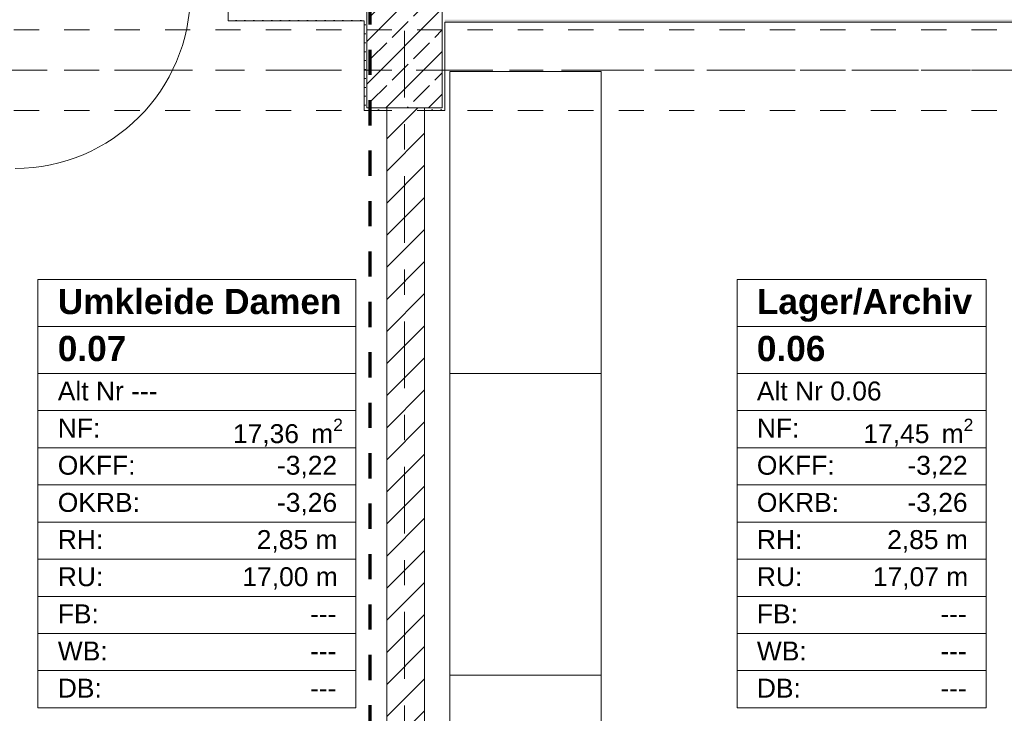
# Model space of a CAD drawing. Header units: metres. Extents: x -3.6 to 84.5, y -11 to 16.8.
# Tile 53 of 78: x 31.4 to 35.3, y 10.6 to 13.4. Entities that reach past the tile are written whole.
import ezdxf

# ---------------------------------------------------------------- set-up
doc = ezdxf.new("R2010")
doc.units = ezdxf.units.M
doc.header["$MEASUREMENT"] = 0
for name, pattern in [('Achse', [0.2, 0.1, -0.05, 0, -0.05]), ('Strichlinie doppelt', [0.546806, 0.264583, -0.105833, 0.070556, -0.105833]), ('Strichlinie eng', [0.115, 0.075, -0.04]), ('Untersicht', [0.1, 0.075, -0.025]), ('Wipeout_Contour', [1, 0, -1])]:
    doc.linetypes.add(name, pattern=pattern)
for name, color, linetype in [('152 - Bemaßung_ Beschriftung.Ausbau', 7, 'Continuous'), ('301 - Elemente.Linie', 7, 'Continuous'), ('401 - Zone.Raum_ Raumbegrenzung_ Whg.', 7, 'Continuous'), ('451 - Universal.Achsen Raster', 7, 'Continuous'), ('604 - Struktur.Wand Aussen', 7, 'Continuous'), ('605 - Struktur.Wand Innen', 7, 'Continuous'), ('607 - Struktur.Stütze', 7, 'Continuous'), ('608 - Struktur.Träger', 7, 'Continuous'), ('650 - Abdeckung.Fußboden Aufbau', 7, 'Continuous'), ('701 - Einrichtung.Möbel', 7, 'Continuous')]:
    doc.layers.add(name, color=color, linetype=linetype)
doc.styles.add('ERSTELLTER_STIL_1', font='arial.ttf')
doc.styles.add('ERSTELLTER_STIL_2', font='txt')
doc.dimstyles.new('ERSTELLTER_STIL__1', dxfattribs={"dimtxt": 0.1, "dimasz": 0.0532, "dimexe": 0.18, "dimexo": 0.0625, "dimgap": 0, "dimtad": 1, "dimtih": 1, "dimtoh": 1, "dimzin": 0, "dimdsep": 46, "dimtxsty": 'ERSTELLTER_STIL_2', "dimblk": 'ARROWHEAD_2', "dimblk1": 'ARROWHEAD_2', "dimblk2": 'ARROWHEAD_2', "dimcen": 0.09, "dimse1": 1, "dimse2": 1, "dimclrd": 7, "dimclre": 7, "dimclrt": 7, "dimazin": 0, "dimtfac": 1, "dimtdec": 4, "dimtmove": 0, "dimatfit": 3, "dimfxl": 1, "dimtolj": 1, "dimtzin": 0, "dimarcsym": 0})
pattern_1 = [(45, (0, 0), (-0.01767767, 0.01767767), [0, -0.025])]

# ---------------------------------------------------------------- blocks, each defined once
blk = doc.blocks.new('*D264')
at = {"layer": '152 - Bemaßung_ Beschriftung.Ausbau', "color": 7, "linetype": 'Continuous', "lineweight": 5}
for p, q in [((30.75, 15.3025), (30.75, 15.4075)), ((32.86, 15.3025), (32.86, 15.4075)), ((30.7702, 15.39), (30.7298, 15.32)), ((30.75, 15.355), (32.86, 15.355)), ((32.8802, 15.39), (32.8398, 15.32))]:
    blk.add_line(p, q, dxfattribs=at)
at = {"layer": '152 - Bemaßung_ Beschriftung.Ausbau', "color": 7, "lineweight": 5, "char_height": 0.1, "attachment_point": 7, "style": 'ERSTELLTER_STIL_2'}
for s, insert in [('\\A1;{\\pql;\\fArial|b0|i0|c0|p38;2,11}', (31.6011, 15.375)), ('\\A1;{\\pql;\\fArial|b0|i0|c0|p38;15}', (32.688, 15.375))]:
    blk.add_mtext(s, dxfattribs=dict(at, insert=insert))
blk = doc.blocks.new('ARROWHEAD_2')
at = {"color": 0, "linetype": 'Continuous', "lineweight": 0}
for p, q in [((0, 0), (-1, 0)), ((-0.378, -0.655), (0.378, 0.655))]:
    blk.add_line(p, q, dxfattribs=at)
blk = doc.blocks.new('*D265')
at = {"layer": '152 - Bemaßung_ Beschriftung.Ausbau', "color": 7, "linetype": 'Continuous', "lineweight": 5}
for p, q in [((32.86, 15.3025), (32.86, 15.4075)), ((33.01, 15.3025), (33.01, 15.4075)), ((32.8802, 15.39), (32.8398, 15.32)), ((32.86, 15.355), (33.01, 15.355)), ((33.0302, 15.39), (32.9898, 15.32))]:
    blk.add_line(p, q, dxfattribs=at)
blk = doc.blocks.new('*D266')
at = {"layer": '152 - Bemaßung_ Beschriftung.Ausbau', "color": 7, "linetype": 'Continuous', "lineweight": 5}
for p, q in [((33.01, 15.3025), (33.01, 15.4075)), ((36.45, 15.3025), (36.45, 15.4075)), ((33.0302, 15.39), (32.9898, 15.32)), ((33.01, 15.355), (36.45, 15.355)), ((36.4702, 15.39), (36.4298, 15.32))]:
    blk.add_line(p, q, dxfattribs=at)
at = {"layer": '152 - Bemaßung_ Beschriftung.Ausbau', "color": 7, "lineweight": 5, "char_height": 0.1, "attachment_point": 7, "style": 'ERSTELLTER_STIL_2'}
for s, insert in [('\\A1;{\\pql;\\fArial|b0|i0|c0|p38;3,44}', (34.5211, 15.375)), ('\\A1;{\\pql;\\fArial|b0|i0|c0|p38;14}', (36.278, 15.375))]:
    blk.add_mtext(s, dxfattribs=dict(at, insert=insert))

msp = doc.modelspace()

# ---------------------------------------------------------------- hatches: boundary and pattern name
at = {"layer": '604 - Struktur.Wand Aussen', "linetype": 'Continuous', "lineweight": 0, "true_color": 0x000000}
h = msp.add_hatch(dxfattribs=at)
h.set_pattern_fill('Gips_0001', color=18, style=0, pattern_type=2)
h.set_pattern_definition(pattern_1)
h.paths.add_polyline_path([(32.77, 13.355), (32.2303, 13.355), (32.2303, 13.345), (32.77, 13.345)])
h = msp.add_hatch(dxfattribs=at)
h.set_pattern_fill('Gips_0001', color=18, style=0, pattern_type=2)
h.set_pattern_definition(pattern_1)
h.paths.add_polyline_path([(33.09, 13.35), (33.09, 13.34), (36.37, 13.34), (36.37, 13.35)])
at = {"layer": '607 - Struktur.Stütze', "linetype": 'Continuous', "lineweight": 0, "true_color": 0x000000}
h = msp.add_hatch(dxfattribs=at)
h.set_pattern_fill('Gips_0001', color=18, style=0, pattern_type=2)
h.set_pattern_definition(pattern_1)
h.paths.add_polyline_path([(32.77, 13.355), (32.77, 13.345), (32.78, 13.345), (32.78, 13.355)])
h = msp.add_hatch(dxfattribs=at)
h.set_pattern_fill('Gips_0001', color=18, style=0, pattern_type=2)
h.set_pattern_definition(pattern_1)
h.paths.add_polyline_path([(33.08, 13.34), (33.09, 13.34), (33.09, 13.35), (33.08, 13.35)])

# ---------------------------------------------------------------- linework, layer by layer
at = {"layer": '301 - Elemente.Linie', "color": 160, "linetype": 'Strichlinie eng', "lineweight": 70, "true_color": 0x3232ff, "flags": 128}
msp.add_lwpolyline([(15.0261, 14.065), (32.7919, 14.065), (32.7919, -0.365), (15.0261, -0.365)], close=True, dxfattribs=at)
at = {"layer": '401 - Zone.Raum_ Raumbegrenzung_ Whg.', "color": 7, "linetype": 'Continuous', "lineweight": 9}
for p, q in [((32.7365, 12.32), (31.4758, 12.32)), ((31.4758, 12.32), (31.4758, 10.6209)), ((31.4758, 12.32), (32.7365, 12.32)), ((31.4758, 12.1334), (31.4758, 12.32)), ((32.7365, 10.6209), (32.7365, 12.32)), ((32.7365, 12.32), (32.7365, 12.1334)), ((35.2379, 12.32), (34.2496, 12.32)), ((34.2496, 12.32), (34.2496, 10.6209)), ((34.2496, 12.32), (35.2379, 12.32)), ((34.2496, 12.1334), (34.2496, 12.32)), ((35.2379, 10.6209), (35.2379, 12.32)), ((35.2379, 12.32), (35.2379, 12.1334)), ((32.7365, 12.1334), (31.4758, 12.1334)), ((31.4758, 12.1334), (32.7365, 12.1334)), ((31.4758, 11.9468), (31.4758, 12.1334)), ((32.7365, 12.1334), (32.7365, 11.9468)), ((35.2379, 12.1334), (34.2496, 12.1334)), ((34.2496, 12.1334), (35.2379, 12.1334)), ((34.2496, 11.9468), (34.2496, 12.1334)), ((35.2379, 12.1334), (35.2379, 11.9468)), ((32.7365, 11.9468), (31.4758, 11.9468)), ((31.4758, 11.9468), (32.7365, 11.9468)), ((31.4758, 11.7994), (31.4758, 11.9468)), ((32.7365, 11.9468), (32.7365, 11.7994)), ((35.2379, 11.9468), (34.2496, 11.9468)), ((34.2496, 11.9468), (35.2379, 11.9468)), ((34.2496, 11.7994), (34.2496, 11.9468)), ((35.2379, 11.9468), (35.2379, 11.7994)), ((32.7365, 11.7994), (31.4758, 11.7994)), ((31.4758, 11.7994), (32.7365, 11.7994)), ((31.4758, 11.6521), (31.4758, 11.7994)), ((32.7365, 11.7994), (32.7365, 11.6521)), ((35.2379, 11.7994), (34.2496, 11.7994)), ((34.2496, 11.7994), (35.2379, 11.7994)), ((34.2496, 11.6521), (34.2496, 11.7994)), ((35.2379, 11.7994), (35.2379, 11.6521)), ((32.7365, 11.6521), (31.4758, 11.6521)), ((31.4758, 11.6521), (32.7365, 11.6521)), ((31.4758, 11.5048), (31.4758, 11.6521)), ((32.7365, 11.6521), (32.7365, 11.5048)), ((35.2379, 11.6521), (34.2496, 11.6521)), ((34.2496, 11.6521), (35.2379, 11.6521)), ((34.2496, 11.5048), (34.2496, 11.6521)), ((35.2379, 11.6521), (35.2379, 11.5048)), ((32.7365, 11.5048), (31.4758, 11.5048)), ((31.4758, 11.5048), (32.7365, 11.5048)), ((31.4758, 11.3575), (31.4758, 11.5048)), ((32.7365, 11.5048), (32.7365, 11.3575)), ((35.2379, 11.5048), (34.2496, 11.5048)), ((34.2496, 11.5048), (35.2379, 11.5048)), ((34.2496, 11.3575), (34.2496, 11.5048)), ((35.2379, 11.5048), (35.2379, 11.3575)), ((32.7365, 11.3575), (31.4758, 11.3575)), ((31.4758, 11.3575), (32.7365, 11.3575)), ((31.4758, 11.2102), (31.4758, 11.3575)), ((32.7365, 11.3575), (32.7365, 11.2102)), ((35.2379, 11.3575), (34.2496, 11.3575)), ((34.2496, 11.3575), (35.2379, 11.3575)), ((34.2496, 11.2102), (34.2496, 11.3575)), ((35.2379, 11.3575), (35.2379, 11.2102)), ((32.7365, 11.2102), (31.4758, 11.2102)), ((31.4758, 11.2102), (32.7365, 11.2102)), ((31.4758, 11.0628), (31.4758, 11.2102)), ((32.7365, 11.2102), (32.7365, 11.0628)), ((35.2379, 11.2102), (34.2496, 11.2102)), ((34.2496, 11.2102), (35.2379, 11.2102)), ((34.2496, 11.0628), (34.2496, 11.2102)), ((35.2379, 11.2102), (35.2379, 11.0628)), ((32.7365, 11.0628), (31.4758, 11.0628)), ((31.4758, 11.0628), (32.7365, 11.0628)), ((31.4758, 10.9155), (31.4758, 11.0628)), ((32.7365, 11.0628), (32.7365, 10.9155)), ((35.2379, 11.0628), (34.2496, 11.0628)), ((34.2496, 11.0628), (35.2379, 11.0628)), ((34.2496, 10.9155), (34.2496, 11.0628)), ((35.2379, 11.0628), (35.2379, 10.9155)), ((32.7365, 10.9155), (31.4758, 10.9155)), ((31.4758, 10.9155), (32.7365, 10.9155)), ((31.4758, 10.7682), (31.4758, 10.9155)), ((32.7365, 10.9155), (32.7365, 10.7682)), ((35.2379, 10.9155), (34.2496, 10.9155)), ((34.2496, 10.9155), (35.2379, 10.9155)), ((34.2496, 10.7682), (34.2496, 10.9155)), ((35.2379, 10.9155), (35.2379, 10.7682)), ((32.7365, 10.7682), (31.4758, 10.7682)), ((31.4758, 10.7682), (32.7365, 10.7682)), ((31.4758, 10.6209), (31.4758, 10.7682)), ((32.7365, 10.7682), (32.7365, 10.6209)), ((35.2379, 10.7682), (34.2496, 10.7682)), ((34.2496, 10.7682), (35.2379, 10.7682)), ((34.2496, 10.6209), (34.2496, 10.7682)), ((35.2379, 10.7682), (35.2379, 10.6209)), ((31.4758, 10.6209), (32.7365, 10.6209)), ((32.7365, 10.6209), (31.4758, 10.6209)), ((34.2496, 10.6209), (35.2379, 10.6209)), ((35.2379, 10.6209), (34.2496, 10.6209))]:
    msp.add_line(p, q, dxfattribs=at)
at = {"layer": '604 - Struktur.Wand Aussen', "color": 7, "linetype": 'Continuous', "lineweight": 13, "flags": 128}
for points in [[(32.2303, 13.355), (32.2303, 13.345)], [(32.2303, 13.345), (32.77, 13.345)], [(33.09, 13.34), (36.37, 13.34)]]:
    msp.add_lwpolyline(points, dxfattribs=at)
at = {"layer": '605 - Struktur.Wand Innen', "color": 7, "linetype": 'Continuous', "lineweight": 9}
msp.add_arc((31.385, 13.455), 0.695, 270, 0, dxfattribs=at)
at = {"layer": '608 - Struktur.Träger', "color": 7, "linetype": 'Untersicht', "lineweight": 13}
msp.add_line((14.78, 13.31), (47.48, 13.31), dxfattribs=at)
at = {"layer": '650 - Abdeckung.Fußboden Aufbau', "color": 7, "linetype": 'Continuous', "lineweight": 13, "flags": 128}
msp.add_lwpolyline([(31.805, 8.12), (31.805, 8.31), (32.77, 8.31), (32.77, 8.51), (32.86, 8.51), (32.86, 12.99), (32.77, 12.99), (32.77, 13.345), (32.2303, 13.345), (32.2303, 13.445), (31.2503, 13.445), (31.2503, 13.345), (30.75, 13.345), (30.75, 8.31)], dxfattribs=at)

# ---------------------------------------------------------------- texts
at = {"layer": '401 - Zone.Raum_ Raumbegrenzung_ Whg.', "color": 7, "lineweight": 9, "attachment_point": 1}
for s, insert, char_height, style in [('\\A1;{\\pqj;\\pt0;\\fArial|b1|i0|c0|p38;Umkleide Damen}', (31.5544, 12.2824), 0.1, 'ERSTELLTER_STIL_1'), ('\\A1;{\\pqj;\\pt0;\\fArial|b1|i0|c0|p38;}', (32.6579, 12.3053), 0.1, 'ERSTELLTER_STIL_1'), ('\\A1;{\\pqj;\\pt0;\\fArial|b1|i0|c0|p38;Lager/Archiv}', (34.3282, 12.2824), 0.1, 'ERSTELLTER_STIL_1'), ('\\A1;{\\pqj;\\pt0;\\fArial|b1|i0|c0|p38;}', (35.1593, 12.3053), 0.1, 'ERSTELLTER_STIL_1'), ('\\A1;{\\pqj;\\pt0;\\fArial|b1|i0|c0|p38;}', (32.6579, 12.1186), 0.1, 'ERSTELLTER_STIL_1'), ('\\A1;{\\pqj;\\pt0;\\fArial|b1|i0|c0|p38;}', (35.1593, 12.1186), 0.1, 'ERSTELLTER_STIL_1'), ('\\A1;{\\pql;\\pt0;\\fArial|b1|i0|c0|p38;0.07}', (31.5544, 12.0958), 0.1, 'ERSTELLTER_STIL_1'), ('\\A1;{\\pql;\\pt0;\\fArial|b1|i0|c0|p38;0.06}', (34.3282, 12.0958), 0.1, 'ERSTELLTER_STIL_1'), ('\\A1;{\\pqj;\\pt0;\\fArial|b0|i0|c0|p38;Alt Nr ---}', (31.5544, 11.9149), 0.075, 'ERSTELLTER_STIL_2'), ('\\A1;{\\pqj;\\pt0;\\fArial|b0|i0|c0|p38;}', (32.6579, 11.932), 0.075, 'ERSTELLTER_STIL_2'), ('\\A1;{\\pqj;\\pt0;\\fArial|b0|i0|c0|p38;Alt Nr 0.06}', (34.3282, 11.9149), 0.075, 'ERSTELLTER_STIL_2'), ('\\A1;{\\pqj;\\pt0;\\fArial|b0|i0|c0|p38;}', (35.1593, 11.932), 0.075, 'ERSTELLTER_STIL_2'), ('\\A1;{\\pqj;\\pt0;\\fArial|b0|i0|c0|p38;NF: }', (31.5544, 11.7676), 0.075, 'ERSTELLTER_STIL_2'), ('\\A1;{\\pqj;\\pt0;\\fArial|b0|i0|c0|p38;NF: }', (34.3282, 11.7676), 0.075, 'ERSTELLTER_STIL_2'), ('\\A1;{\\pql;\\pt0,0.05;\\fArial|b0|i0|c0|p38;17,36\\fArial|b0|i0|c0|p38;\\A1{\\H.66x;\\S^  ;}\\fArial|b0|i0|c0|p38; m\\fArial|b0|i0|c0|p38;\\A1{\\H.66x;\\S2^  ;}}', (32.2494, 11.7676), 0.075, 'ERSTELLTER_STIL_2'), ('\\A1;{\\pql;\\pt0,0.05;\\fArial|b0|i0|c0|p38;17,45\\fArial|b0|i0|c0|p38;\\A1{\\H.66x;\\S^  ;}\\fArial|b0|i0|c0|p38; m\\fArial|b0|i0|c0|p38;\\A1{\\H.66x;\\S2^  ;}}', (34.7508, 11.7676), 0.075, 'ERSTELLTER_STIL_2'), ('\\A1;{\\pqj;\\pt0;\\fArial|b0|i0|c0|p38;OKFF: }', (31.5544, 11.6203), 0.075, 'ERSTELLTER_STIL_2'), ('\\A1;{\\pqj;\\pt0;\\fArial|b0|i0|c0|p38;-3,22}', (32.4241, 11.6203), 0.075, 'ERSTELLTER_STIL_2'), ('\\A1;{\\pqj;\\pt0;\\fArial|b0|i0|c0|p38;OKFF: }', (34.3282, 11.6203), 0.075, 'ERSTELLTER_STIL_2'), ('\\A1;{\\pqj;\\pt0;\\fArial|b0|i0|c0|p38;-3,22}', (34.9255, 11.6203), 0.075, 'ERSTELLTER_STIL_2'), ('\\A1;{\\pqj;\\pt0;\\fArial|b0|i0|c0|p38;OKRB: }', (31.5544, 11.4729), 0.075, 'ERSTELLTER_STIL_2'), ('\\A1;{\\pqj;\\pt0;\\fArial|b0|i0|c0|p38;-3,26}', (32.4241, 11.4729), 0.075, 'ERSTELLTER_STIL_2'), ('\\A1;{\\pqj;\\pt0;\\fArial|b0|i0|c0|p38;OKRB: }', (34.3282, 11.4729), 0.075, 'ERSTELLTER_STIL_2'), ('\\A1;{\\pqj;\\pt0;\\fArial|b0|i0|c0|p38;-3,26}', (34.9255, 11.4729), 0.075, 'ERSTELLTER_STIL_2'), ('\\A1;{\\pqj;\\pt0;\\fArial|b0|i0|c0|p38;RH: }', (31.5544, 11.3256), 0.075, 'ERSTELLTER_STIL_2'), ('\\A1;{\\pqj;\\pt0;\\fArial|b0|i0|c0|p38;2,85 m}', (32.3439, 11.3256), 0.075, 'ERSTELLTER_STIL_2'), ('\\A1;{\\pqj;\\pt0;\\fArial|b0|i0|c0|p38;RH: }', (34.3282, 11.3256), 0.075, 'ERSTELLTER_STIL_2'), ('\\A1;{\\pqj;\\pt0;\\fArial|b0|i0|c0|p38;2,85 m}', (34.8452, 11.3256), 0.075, 'ERSTELLTER_STIL_2'), ('\\A1;{\\pqj;\\pt0;\\fArial|b0|i0|c0|p38;RU: }', (31.5544, 11.1783), 0.075, 'ERSTELLTER_STIL_2'), ('\\A1;{\\pqj;\\pt0;\\fArial|b0|i0|c0|p38;17,00 m}', (32.2869, 11.1783), 0.075, 'ERSTELLTER_STIL_2'), ('\\A1;{\\pqj;\\pt0;\\fArial|b0|i0|c0|p38;RU: }', (34.3282, 11.1783), 0.075, 'ERSTELLTER_STIL_2'), ('\\A1;{\\pqj;\\pt0;\\fArial|b0|i0|c0|p38;17,07 m}', (34.7883, 11.1783), 0.075, 'ERSTELLTER_STIL_2'), ('\\A1;{\\pqj;\\pt0;\\fArial|b0|i0|c0|p38;FB: }', (31.5544, 11.031), 0.075, 'ERSTELLTER_STIL_2'), ('\\A1;{\\pqj;\\pt0;\\fArial|b0|i0|c0|p38;FB: }', (34.3282, 11.031), 0.075, 'ERSTELLTER_STIL_2'), ('\\A1;{\\pqj;\\pt0;\\fArial|b0|i0|c0|p38;---}', (32.5551, 11.031), 0.075, 'ERSTELLTER_STIL_2'), ('\\A1;{\\pqj;\\pt0;\\fArial|b0|i0|c0|p38;---}', (35.0564, 11.031), 0.075, 'ERSTELLTER_STIL_2'), ('\\A1;{\\pqj;\\pt0;\\fArial|b0|i0|c0|p38;WB: }', (31.5544, 10.8836), 0.075, 'ERSTELLTER_STIL_2'), ('\\A1;{\\pqj;\\pt0;\\fArial|b0|i0|c0|p38;WB: }', (34.3282, 10.8836), 0.075, 'ERSTELLTER_STIL_2'), ('\\A1;{\\pqj;\\pt0;\\fArial|b0|i0|c0|p38;---}', (32.5551, 10.8836), 0.075, 'ERSTELLTER_STIL_2'), ('\\A1;{\\pqj;\\pt0;\\fArial|b0|i0|c0|p38;---}', (35.0564, 10.8836), 0.075, 'ERSTELLTER_STIL_2'), ('\\A1;{\\pqj;\\pt0;\\fArial|b0|i0|c0|p38;DB: }', (31.5544, 10.7363), 0.075, 'ERSTELLTER_STIL_2'), ('\\A1;{\\pqj;\\pt0;\\fArial|b0|i0|c0|p38;DB: }', (34.3282, 10.7363), 0.075, 'ERSTELLTER_STIL_2'), ('\\A1;{\\pqj;\\pt0;\\fArial|b0|i0|c0|p38;---}', (32.5551, 10.7363), 0.075, 'ERSTELLTER_STIL_2'), ('\\A1;{\\pqj;\\pt0;\\fArial|b0|i0|c0|p38;---}', (35.0564, 10.7363), 0.075, 'ERSTELLTER_STIL_2')]:
    msp.add_mtext(s, dxfattribs=dict(at, insert=insert, char_height=char_height, style=style))

# ---------------------------------------------------------------- wipeouts: each hides what was drawn before it
at = {"color": 254, "linetype": 'Wipeout_Contour', "lineweight": 0, "ltscale": 139.062718}
msp.add_wipeout([(33.71, 10.7496), (33.11, 10.7496), (33.11, 8.354), (33.71, 8.354)], dxfattribs=at).dxf.layer = '701 - Einrichtung.Möbel'

# ---------------------------------------------------------------- next in the draw order: linework, layer by layer
at = {"layer": '701 - Einrichtung.Möbel', "color": 7, "linetype": 'Continuous', "lineweight": 5, "flags": 128}
msp.add_lwpolyline([(33.71, 10.7496), (33.71, 8.354), (33.11, 8.354), (33.11, 10.7496)], close=True, dxfattribs=at)

# ---------------------------------------------------------------- next in the draw order: wipeouts: each hides what was drawn before it
at = {"color": 254, "linetype": 'Wipeout_Contour', "lineweight": 0, "ltscale": 141.987301}
msp.add_wipeout([(33.71, 13.1451), (33.11, 13.1451), (33.11, 10.7496), (33.71, 10.7496)], dxfattribs=at).dxf.layer = '701 - Einrichtung.Möbel'

# ---------------------------------------------------------------- next in the draw order: linework, layer by layer
at = {"layer": '451 - Universal.Achsen Raster', "color": 160, "linetype": 'Strichlinie doppelt', "lineweight": 9, "true_color": 0x3232ff}
msp.add_line((64.935, 13.15), (-3.175, 13.15), dxfattribs=at)
at = {"layer": '608 - Struktur.Träger', "color": 7, "linetype": 'Achse', "lineweight": 9}
msp.add_line((14.78, 13.15), (47.48, 13.15), dxfattribs=at)
at = {"layer": '650 - Abdeckung.Fußboden Aufbau', "color": 7, "linetype": 'Continuous', "lineweight": 13, "flags": 128}
for points in [[(35.32, 8.0755), (35.32, 8.2455), (36.45, 8.2455), (36.45, 12.99), (36.37, 12.99), (36.37, 13.34), (33.09, 13.34), (33.09, 12.99), (33.01, 12.99)], [(33.01, 12.99), (33.01, 8.51), (33.09, 8.51), (33.09, 8.2455), (34.33, 8.2455), (34.33, 8.0755)]]:
    msp.add_lwpolyline(points, dxfattribs=at)
at = {"layer": '701 - Einrichtung.Möbel', "color": 7, "linetype": 'Continuous', "lineweight": 5}
msp.add_line((33.71, 11.9473), (33.11, 11.9473), dxfattribs=at)
at = {"layer": '701 - Einrichtung.Möbel', "color": 7, "linetype": 'Continuous', "lineweight": 5, "flags": 128}
msp.add_lwpolyline([(33.71, 13.1451), (33.71, 10.7496), (33.11, 10.7496), (33.11, 13.1451)], close=True, dxfattribs=at)

# ---------------------------------------------------------------- next in the draw order: wipeouts: each hides what was drawn before it
at = {"color": 254, "linetype": 'Wipeout_Contour', "lineweight": 0, "ltscale": 138.819045}
msp.add_wipeout([(33.01, 8.5), (33.01, 13), (32.86, 13), (32.86, 8.5)], dxfattribs=at).dxf.layer = '605 - Struktur.Wand Innen'

# ---------------------------------------------------------------- next in the draw order: hatches: boundary and pattern name
at = {"layer": '605 - Struktur.Wand Innen', "linetype": 'Continuous', "lineweight": 0, "true_color": 0x000000}
h = msp.add_hatch(dxfattribs=at)
h.set_pattern_fill('MW_Ziegel_0001', color=18, style=0, pattern_type=2)
h.set_pattern_definition([(45, (0, 0), (-0.0636396, 0.0636396), [])])
h.paths.add_polyline_path([(33.01, 8.5), (33.01, 13), (32.86, 13), (32.86, 8.5)])
at = {"layer": '607 - Struktur.Stütze', "linetype": 'Continuous', "lineweight": 0, "true_color": 0x000000}
h = msp.add_hatch(dxfattribs=at)
h.set_pattern_fill('Beton__Stahlbeton_0001', color=18, style=0, pattern_type=2)
h.set_pattern_definition([(45, (0, 0), (-0.0848528, 0.0848528), []), (45, (-0.04243, 0.04243), (-0.0848528, 0.0848528), [0.09, -0.03])])
h.paths.add_polyline_path([(32.78, 13), (33.08, 13), (33.08, 13.45), (32.78, 13.45)])
h = msp.add_hatch(dxfattribs=at)
h.set_pattern_fill('Gips_0001', color=18, style=0, pattern_type=2)
h.set_pattern_definition(pattern_1)
h.paths.add_polyline_path([(32.77, 13.345), (32.77, 12.99), (32.86, 12.99), (32.86, 13), (32.78, 13), (32.78, 13.345)])
h = msp.add_hatch(dxfattribs=at)
h.set_pattern_fill('Gips_0001', color=18, style=0, pattern_type=2)
h.set_pattern_definition(pattern_1)
h.paths.add_polyline_path([(33.01, 12.99), (33.09, 12.99), (33.09, 13.34), (33.08, 13.34), (33.08, 13), (33.01, 13)])

# ---------------------------------------------------------------- next in the draw order: linework, layer by layer
at = {"layer": '451 - Universal.Achsen Raster', "color": 160, "linetype": 'Strichlinie doppelt', "lineweight": 9, "true_color": 0x3232ff}
msp.add_line((32.93, -10.585), (32.93, 16.355), dxfattribs=at)
at = {"layer": '605 - Struktur.Wand Innen', "color": 7, "linetype": 'Continuous', "lineweight": 18, "flags": 128}
for points in [[(32.86, 13), (32.86, 8.5)], [(33.01, 8.5), (33.01, 13)]]:
    msp.add_lwpolyline(points, dxfattribs=at)
at = {"layer": '607 - Struktur.Stütze', "color": 7, "linetype": 'Continuous', "lineweight": 13, "flags": 128}
msp.add_lwpolyline([(32.78, 13), (33.08, 13), (33.08, 13.45), (32.78, 13.45)], close=True, dxfattribs=at)
at = {"layer": '607 - Struktur.Stütze', "color": 7, "linetype": 'Continuous', "lineweight": 5, "flags": 128}
for points in [[(32.77, 13.345), (32.77, 12.99), (32.86, 12.99)], [(33.01, 12.99), (33.09, 12.99), (33.09, 13.34)]]:
    msp.add_lwpolyline(points, dxfattribs=at)
at = {"layer": '608 - Struktur.Träger', "color": 7, "linetype": 'Untersicht', "lineweight": 13}
msp.add_line((14.78, 12.99), (47.48, 12.99), dxfattribs=at)

# ---------------------------------------------------------------- next in the draw order: dimensions: what is measured, and where the dimension line sits
at = {"layer": '152 - Bemaßung_ Beschriftung.Ausbau', "color": 7, "linetype": 'Continuous', "lineweight": 5}
for base, p1, p2, picture, middle in [((32.86, 15.355), (30.75, 10.8275), (32.86, 10.75), '*D264', (31.731, 15.425)), ((36.45, 15.355), (33.01, 10.75), (36.45, 10.6227), '*D266', (34.651, 15.425)), ((33.01, 15.355), (32.86, 10.75), (33.01, 10.75), '*D265', (32.7642, 15.425))]:
    dim = msp.add_linear_dim(base=base, p1=p1, p2=p2, dimstyle='ERSTELLTER_STIL__1', dxfattribs=at)
    dim.commit()
    dim.dimension.update_dxf_attribs({"geometry": picture, "text_midpoint": middle, "dimtype": 160})

doc.saveas('drawing.dxf')
